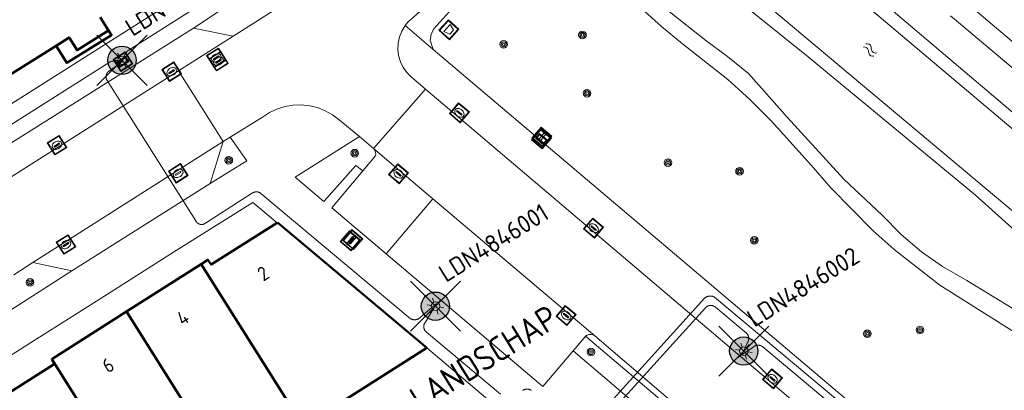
# Model space of a CAD drawing. Header units: metres. Extents: x 94279 to 96109, y 461866 to 463040.
# Tile 136 of 175: x 95480 to 95549, y 462507 to 462534. Entities that reach past the tile are written whole.
import ezdxf
from ezdxf.enums import TextEntityAlignment as Align

# ---------------------------------------------------------------- set-up
doc = ezdxf.new("R2010")
doc.units = ezdxf.units.M
doc.layers.get('0').update_dxf_attribs({"linetype": 'CONTINUOUS'})
for name, color, linetype in [('B-WE-KL-ET_LS_OV_KABEL_EIGENNET-T25', 7, 'CONTINUOUS'), ('B-WE-KL-ET_LS_OV_KABEL_EIGENNET_330-G', 10, 'CONTINUOUS'), ('N-WE-ARMATUUR-PRUNUS_E_OPSCHUIF_8M-G', 40, 'CONTINUOUS'), ('N-WE-LICHTMAST_VERVANGEN-G', 7, 'CONTINUOUS')]:
    doc.layers.add(name, color=color, linetype=linetype)
for name, color, linetype, lineweight in [('B_BEBOUWINGSGRENS_0', 132, 'CONTINUOUS', 50), ('B_OVERBOUWLIJN_LIJN_1', 132, 'CONTINUOUS', 50), ('B_TUSSENMUUR_0', 132, 'CONTINUOUS', 50), ('G_GRENS_ALGEMEEN_0', 251, 'CONTINUOUS', 13), ('G_GRENS_ALGEMEEN_1', 251, 'CONTINUOUS', 13), ('Q_BOOM_0', 251, 'CONTINUOUS', 13), ('Q_KOLK_0', 251, 'CONTINUOUS', 13), ('Q_LICHTMAST_0', 251, 'CONTINUOUS', 13), ('Q_OPLAADPAAL_0', 251, 'CONTINUOUS', 13), ('Q_STRAATNAAMBORD_0', 251, 'CONTINUOUS', 13), ('Q_VERKEERSBORDPAAL_0', 251, 'CONTINUOUS', 13), ('Q_WATERLEIDINGPUT_0', 251, 'CONTINUOUS', 13), ('Q_ZAND_ZOUTBAK_0', 251, 'CONTINUOUS', 13), ('S_GBKN_SYMBOOL_WATER_0', 251, 'CONTINUOUS', 13), ('T_CULTUURGRENS_0', 251, 'CONTINUOUS', 13), ('T_MUUR_30CM_0', 251, 'CONTINUOUS', 13), ('T_SCHUTTING_0', 251, 'CONTINUOUS', 13), ('V_WEGGRENS_0', 251, 'CONTINUOUS', 13), ('W_WATERGRENS_0', 251, 'CONTINUOUS', 13), ('Z_GBKN_HUISNUMMER_0', 251, 'CONTINUOUS', 13)]:
    doc.layers.add(name, color=color, linetype=linetype, lineweight=lineweight)
doc.styles.add('Leiden', font='isocp.shx')
doc.styles.add('NLCS-ISO-M500-T25', font='NLCS-ISO.ttf', dxfattribs={"height": 1.25})
doc.styles.get("Standard").update_dxf_attribs({"font": 'isocp.shx'})

# ---------------------------------------------------------------- blocks, each defined once
blk = doc.blocks.new('Q_LICHTMAST')
for points in [[(-0.26, 0.15), (-0.52, 0.3)], [(0, 0.3), (0, 0.6)], [(0.26, 0.15), (0.52, 0.3)], [(-0.26, -0.15), (-0.52, -0.3)], [(0, -0.3), (0, -0.6)], [(0.26, -0.15), (0.52, -0.3)]]:
    blk.add_lwpolyline(points)
blk.add_circle((0, 0), 0.3)
blk = doc.blocks.new('Q_VERKEERSBORDPAAL')
for points in [[(-0.5, 0.5), (0.5, 0.5), (0.5, -0.5), (-0.5, -0.5)], [(-0.08, 0.333), (0.071, 0.333), (0.071, -0.329), (-0.08, -0.329)]]:
    blk.add_lwpolyline(points, close=True)
blk.add_lwpolyline([(-0.442, 0.464), (0.438, 0.464, -0.414214), (0.459, 0.442), (0.459, -0.437, -0.414214), (0.438, -0.459), (-0.442, -0.459, -0.414214), (-0.463, -0.437), (-0.463, 0.442), (-0.463, 0.444), (-0.463, 0.446), (-0.463, 0.448), (-0.462, 0.45), (-0.461, 0.451), (-0.46, 0.453), (-0.459, 0.455), (-0.458, 0.456), (-0.457, 0.457), (-0.456, 0.459), (-0.454, 0.46), (-0.453, 0.461), (-0.451, 0.462), (-0.449, 0.462), (-0.447, 0.463), (-0.446, 0.463), (-0.444, 0.464), (-0.442, 0.464)], format="xyb")
blk = doc.blocks.new('Q_KOLK')
blk.add_lwpolyline([(-0.5, 0.5), (0.5, 0.5), (0.5, -0.5), (-0.5, -0.5)], close=True)
for points in [[(-0.442, 0.464), (0.438, 0.464, -0.414214), (0.459, 0.442), (0.459, -0.437, -0.414214), (0.438, -0.459), (-0.442, -0.459, -0.414214), (-0.463, -0.437), (-0.463, 0.442, -0.414214), (-0.442, 0.464)], [(-0.345, 0.105, 0.380426), (-0.276, -0.18)], [(-0.008, 0.266, 0.240218), (-0.345, 0.105)], [(-0.194, 0.045, 0.853344), (-0.194, -0.032)], [(0.331, 0.111, 0.240191), (-0.008, 0.266)], [(0.185, -0.032, 0.849746), (0.185, 0.045)], [(0.267, -0.176, 0.380426), (0.331, 0.111)], [(-0.276, -0.18, 0.148452), (0.012, -0.257)], [(0.012, -0.257, 0.131742), (0.267, -0.176)]]:
    blk.add_lwpolyline(points, format="xyb")
for points in [[(-0.194, 0.045), (0.185, 0.045)], [(0.185, -0.032), (-0.194, -0.032)]]:
    blk.add_lwpolyline(points)
blk = doc.blocks.new('Q_WATERLEIDINGPUT')
blk.add_lwpolyline([(-0.5, 0.5), (0.5, 0.5), (0.5, -0.5), (-0.5, -0.5)], close=True)
for points in [[(-0.442, 0.464), (0.438, 0.464, -0.414214), (0.459, 0.442), (0.459, -0.437, -0.414214), (0.438, -0.459), (-0.442, -0.459, -0.414214), (-0.463, -0.437), (-0.463, 0.442), (-0.463, 0.444), (-0.463, 0.446), (-0.463, 0.448), (-0.462, 0.45), (-0.461, 0.451), (-0.46, 0.453), (-0.459, 0.455), (-0.458, 0.456), (-0.457, 0.457), (-0.456, 0.459), (-0.454, 0.46), (-0.453, 0.461), (-0.451, 0.462), (-0.449, 0.462), (-0.447, 0.463), (-0.446, 0.463), (-0.444, 0.464), (-0.442, 0.464)], [(-0.345, 0.105, 0.380426), (-0.276, -0.18)], [(-0.008, 0.266, 0.240218), (-0.345, 0.105)], [(-0.194, 0.045, 0.853344), (-0.194, -0.032)], [(0.331, 0.111, 0.240191), (-0.008, 0.266)], [(0.185, -0.032, 0.849746), (0.185, 0.045)], [(0.267, -0.176, 0.380426), (0.331, 0.111)], [(-0.276, -0.18, 0.148452), (0.012, -0.257)], [(0.012, -0.257, 0.131742), (0.267, -0.176)]]:
    blk.add_lwpolyline(points, format="xyb")
for points in [[(-0.194, 0.045), (0.185, 0.045)], [(0.185, -0.032), (-0.194, -0.032)]]:
    blk.add_lwpolyline(points)
blk = doc.blocks.new('Q_BOOM')
for radius in [0.27, 0.18, 0.09]:
    blk.add_circle((0, 0), radius)
blk = doc.blocks.new('Q_OPLAADPAAL')
for points in [[(-0.5, 0.5), (0.5, 0.5), (0.5, -0.5), (-0.5, -0.5)], [(-0.08, 0.333), (0.071, 0.333), (0.071, -0.329), (-0.08, -0.329)]]:
    blk.add_lwpolyline(points, close=True)
blk.add_lwpolyline([(-0.442, 0.464), (0.438, 0.464, -0.414214), (0.459, 0.442), (0.459, -0.437, -0.414214), (0.438, -0.459), (-0.442, -0.459, -0.414214), (-0.463, -0.437), (-0.463, 0.442), (-0.463, 0.444), (-0.463, 0.446), (-0.463, 0.448), (-0.462, 0.45), (-0.461, 0.451), (-0.46, 0.453), (-0.459, 0.455), (-0.458, 0.456), (-0.457, 0.457), (-0.456, 0.459), (-0.454, 0.46), (-0.453, 0.461), (-0.451, 0.462), (-0.449, 0.462), (-0.447, 0.463), (-0.446, 0.463), (-0.444, 0.464), (-0.442, 0.464)], format="xyb")
blk = doc.blocks.new('Q_STRAATNAAMBORD')
for points in [[(-0.5, 0.5), (0.5, 0.5), (0.5, -0.5), (-0.5, -0.5)], [(-0.369, 0.22), (0.358, 0.22), (0.358, -0.214), (-0.369, -0.214)]]:
    blk.add_lwpolyline(points, close=True)
for points in [[(-0.442, 0.464), (0.438, 0.464, -0.414214), (0.459, 0.442), (0.459, -0.437, -0.414214), (0.438, -0.459), (-0.442, -0.459, -0.414214), (-0.463, -0.437), (-0.463, 0.442), (-0.463, 0.444), (-0.463, 0.446), (-0.463, 0.448), (-0.462, 0.45), (-0.461, 0.451), (-0.46, 0.453), (-0.459, 0.455), (-0.458, 0.456), (-0.457, 0.457), (-0.456, 0.459), (-0.454, 0.46), (-0.453, 0.461), (-0.451, 0.462), (-0.449, 0.462), (-0.447, 0.463), (-0.446, 0.463), (-0.444, 0.464), (-0.442, 0.464)], [(-0.287, 0.16), (0.281, 0.16, -0.414214), (0.303, 0.139), (0.303, -0.134, -0.414214), (0.281, -0.156), (-0.287, -0.156, -0.414214), (-0.308, -0.134), (-0.308, 0.139), (-0.308, 0.14), (-0.308, 0.142), (-0.307, 0.144), (-0.307, 0.146), (-0.306, 0.148), (-0.305, 0.149), (-0.304, 0.151), (-0.303, 0.152), (-0.302, 0.154), (-0.3, 0.155), (-0.299, 0.156), (-0.297, 0.157), (-0.296, 0.158), (-0.294, 0.159), (-0.292, 0.159), (-0.29, 0.16), (-0.288, 0.16), (-0.287, 0.16)]]:
    blk.add_lwpolyline(points, format="xyb")
blk = doc.blocks.new('Q_ZAND_ZOUTBAK')
for points in [[(-0.5, 0.5), (0.5, 0.5), (0.5, -0.5), (-0.5, -0.5)], [(-0.336, 0.197), (0.331, 0.197), (0.19, -0.251), (-0.196, -0.251)]]:
    blk.add_lwpolyline(points, close=True)
blk.add_lwpolyline([(-0.442, 0.464), (0.438, 0.464, -0.414214), (0.459, 0.442), (0.459, -0.437, -0.414214), (0.438, -0.459), (-0.442, -0.459, -0.414214), (-0.463, -0.437), (-0.463, 0.442), (-0.463, 0.444), (-0.463, 0.446), (-0.463, 0.448), (-0.462, 0.45), (-0.461, 0.451), (-0.46, 0.453), (-0.459, 0.455), (-0.458, 0.456), (-0.457, 0.457), (-0.456, 0.459), (-0.454, 0.46), (-0.453, 0.461), (-0.451, 0.462), (-0.449, 0.462), (-0.447, 0.463), (-0.446, 0.463), (-0.444, 0.464), (-0.442, 0.464)], format="xyb")
blk = doc.blocks.new('WATERSYMBOOL')
for points in [[(-0.5, 0.15), (-0.438, 0.212), (-0.312, 0.275), (-0.188, 0.275), (-0.062, 0.212), (0, 0.15), (0.062, 0.087), (0.188, 0.025), (0.312, 0.025), (0.438, 0.087), (0.5, 0.15)], [(-0.5, -0.15), (-0.438, -0.087), (-0.312, -0.025), (-0.188, -0.025), (-0.062, -0.087), (0, -0.15), (0.062, -0.212), (0.188, -0.275), (0.312, -0.275), (0.438, -0.212), (0.5, -0.15)]]:
    blk.add_lwpolyline(points)
blk = doc.blocks.new('LM')
at = {"linetype": 'ByBlock'}
h = blk.add_hatch(color=256, dxfattribs=at)
h.dxf.hatch_style = 1
edge = h.paths.add_edge_path()
edge.add_arc((0, 0), 1, 0, 360)
blk.add_circle((0, 0), 1, dxfattribs=at)
blk = doc.blocks.new('ACMAP_ANN_TEMPLATE_LM')
at = {"color": 0, "style": 'NLCS-ISO-M500-T25'}
blk.add_attdef('LM-NUMMER', (1.5, 1), '', height=1.25, dxfattribs=at)

msp = doc.modelspace()

# ---------------------------------------------------------------- linework, layer by layer
at = {"layer": 'B-WE-KL-ET_LS_OV_KABEL_EIGENNET_330-G', "linetype": 'Continuous', "lineweight": 0}
for points in [[(95498.663, 462538.63), (95487.226, 462531.397), (95487.194, 462531.364), (95487.163, 462531.329), (95487.133, 462531.293), (95487.104, 462531.257), (95487.077, 462531.219), (95487.051, 462531.181), (95487.026, 462531.141), (95487.003, 462531.101), (95486.982, 462531.06), (95486.961, 462531.018), (95486.943, 462530.975), (95486.925, 462530.932), (95486.909, 462530.888), (95486.836, 462530.61), (95485.912, 462529.965), (95485.897, 462529.956), (95485.883, 462529.946), (95485.869, 462529.936), (95485.855, 462529.925), (95485.842, 462529.914), (95485.829, 462529.902), (95485.817, 462529.89), (95485.805, 462529.878), (95485.794, 462529.865), (95485.783, 462529.852), (95485.772, 462529.838), (95485.762, 462529.824), (95485.752, 462529.81), (95485.743, 462529.795), (95485.734, 462529.78), (95485.726, 462529.765), (95485.719, 462529.749), (95485.712, 462529.734), (95485.705, 462529.718), (95485.699, 462529.701), (95485.694, 462529.685), (95485.689, 462529.668), (95485.685, 462529.652), (95485.681, 462529.635), (95485.678, 462529.618), (95485.676, 462529.601), (95485.674, 462529.584), (95485.673, 462529.566), (95485.672, 462529.549), (95485.672, 462529.532), (95485.673, 462529.515), (95485.674, 462529.497), (95485.675, 462529.48), (95485.678, 462529.463), (95485.68, 462529.446), (95485.684, 462529.429), (95485.688, 462529.412), (95485.693, 462529.396), (95485.698, 462529.379), (95485.704, 462529.363), (95485.71, 462529.347), (95485.717, 462529.331), (95485.724, 462529.316), (95485.732, 462529.3), (95485.74, 462529.285), (95485.749, 462529.271), (95492.011, 462519.375), (95492.018, 462519.361), (95492.025, 462519.347), (95492.033, 462519.334), (95492.041, 462519.321), (95492.05, 462519.308), (95492.059, 462519.296), (95492.069, 462519.284), (95492.078, 462519.272), (95492.089, 462519.26), (95492.099, 462519.249), (95492.11, 462519.238), (95492.122, 462519.228), (95492.134, 462519.218), (95492.146, 462519.209), (95492.158, 462519.2), (95492.171, 462519.191), (95492.184, 462519.183), (95492.197, 462519.175), (95492.211, 462519.168), (95492.225, 462519.161), (95492.239, 462519.154), (95492.253, 462519.148), (95492.267, 462519.143), (95492.282, 462519.138), (95492.297, 462519.134), (95492.312, 462519.13), (95492.327, 462519.127), (95492.342, 462519.124), (95492.357, 462519.121), (95492.373, 462519.12), (95492.388, 462519.118), (95492.403, 462519.118), (95492.419, 462519.117), (95492.434, 462519.118), (95492.45, 462519.119), (95492.465, 462519.12), (95492.48, 462519.122), (95492.495, 462519.124), (95492.511, 462519.127), (95492.526, 462519.131), (95492.54, 462519.135), (95492.555, 462519.139), (95492.57, 462519.144), (95492.584, 462519.15), (95492.598, 462519.156), (95492.612, 462519.162), (95492.626, 462519.169), (95492.64, 462519.177), (95492.653, 462519.185), (95492.666, 462519.193), (95492.679, 462519.202), (95492.691, 462519.211), (95492.703, 462519.221), (95496.027, 462521.342), (95496.041, 462521.351), (95496.055, 462521.36), (95496.07, 462521.368), (95496.085, 462521.375), (95496.1, 462521.382), (95496.115, 462521.389), (95496.131, 462521.395), (95496.147, 462521.4), (95496.163, 462521.405), (95496.179, 462521.409), (95496.195, 462521.413), (95496.211, 462521.416), (95496.228, 462521.419), (95496.244, 462521.421), (95496.261, 462521.422), (95496.278, 462521.423), (95496.294, 462521.424), (95496.311, 462521.423), (95496.328, 462521.423), (95496.345, 462521.421), (95496.361, 462521.419), (95496.378, 462521.417), (95496.394, 462521.414), (95496.41, 462521.41), (95496.427, 462521.406), (95496.443, 462521.401), (95496.458, 462521.396), (95496.474, 462521.39), (95496.49, 462521.384), (95496.505, 462521.377), (95496.52, 462521.369), (95496.534, 462521.362), (95496.549, 462521.353), (95496.563, 462521.344), (95496.577, 462521.335), (95496.59, 462521.325), (95496.604, 462521.315), (95496.616, 462521.304), (95507.145, 462512.493), (95507.162, 462512.483), (95507.179, 462512.473), (95507.196, 462512.463), (95507.213, 462512.454), (95507.231, 462512.446), (95507.249, 462512.439), (95507.268, 462512.432), (95507.286, 462512.426), (95507.305, 462512.42), (95507.324, 462512.415), (95507.343, 462512.411), (95507.362, 462512.407), (95507.382, 462512.404), (95507.401, 462512.402), (95507.42, 462512.4), (95507.44, 462512.399), (95507.46, 462512.399), (95507.479, 462512.399), (95507.499, 462512.4), (95507.518, 462512.402), (95507.538, 462512.404), (95507.557, 462512.407), (95507.576, 462512.411), (95507.595, 462512.415), (95507.614, 462512.421), (95507.633, 462512.426), (95507.651, 462512.433), (95507.67, 462512.44), (95507.688, 462512.447), (95507.706, 462512.455), (95507.723, 462512.464), (95507.74, 462512.474), (95507.757, 462512.484), (95507.773, 462512.494), (95507.79, 462512.506), (95507.805, 462512.517), (95507.82, 462512.53), (95507.835, 462512.542), (95507.85, 462512.556), (95509.007, 462513.549), (95508.233, 462512.235), (95508.222, 462512.222), (95508.212, 462512.209), (95508.201, 462512.195), (95508.192, 462512.181), (95508.183, 462512.167), (95508.174, 462512.153), (95508.166, 462512.138), (95508.158, 462512.123), (95508.151, 462512.108), (95508.145, 462512.092), (95508.139, 462512.076), (95508.133, 462512.06), (95508.128, 462512.044), (95508.124, 462512.028), (95508.12, 462512.012), (95508.117, 462511.995), (95508.114, 462511.978), (95508.112, 462511.962), (95508.111, 462511.945), (95508.11, 462511.928), (95508.11, 462511.911), (95508.11, 462511.894), (95508.111, 462511.877), (95508.113, 462511.861), (95508.115, 462511.844), (95508.117, 462511.827), (95508.121, 462511.811), (95508.124, 462511.794), (95508.129, 462511.778), (95508.134, 462511.762), (95508.139, 462511.746), (95508.145, 462511.73), (95508.152, 462511.715), (95508.159, 462511.699), (95508.167, 462511.684), (95508.175, 462511.67), (95508.183, 462511.655), (95508.193, 462511.641), (95508.202, 462511.627), (95508.212, 462511.614), (95508.223, 462511.601), (95508.234, 462511.588), (95508.246, 462511.576), (95508.258, 462511.564), (95508.27, 462511.552), (95508.283, 462511.541), (95508.296, 462511.53), (95513.54, 462507.142)], [(95486.836, 462530.61), (95486.532, 462530.653), (95486.488, 462530.657), (95486.443, 462530.661), (95486.399, 462530.662), (95486.354, 462530.663), (95486.309, 462530.661), (95486.264, 462530.658), (95486.22, 462530.654), (95486.175, 462530.648), (95486.131, 462530.641), (95486.088, 462530.631), (95486.044, 462530.621), (95486.001, 462530.609), (95485.958, 462530.595), (95468.038, 462519.262)], [(95546.892, 462498.726), (95528.656, 462513.987), (95528.637, 462513.997), (95528.619, 462514.007), (95528.6, 462514.016), (95528.581, 462514.025), (95528.561, 462514.033), (95528.541, 462514.04), (95528.521, 462514.046), (95528.501, 462514.052), (95528.48, 462514.057), (95528.46, 462514.061), (95528.439, 462514.065), (95528.418, 462514.068), (95528.397, 462514.07), (95528.376, 462514.071), (95528.355, 462514.072), (95528.334, 462514.072), (95528.313, 462514.071), (95528.292, 462514.07), (95528.271, 462514.068), (95528.25, 462514.065), (95528.229, 462514.061), (95528.209, 462514.057), (95528.188, 462514.052), (95528.168, 462514.046), (95528.148, 462514.04), (95528.128, 462514.033), (95528.109, 462514.025), (95528.089, 462514.016), (95528.07, 462514.007), (95528.052, 462513.997), (95528.034, 462513.987), (95528.016, 462513.976), (95527.998, 462513.964), (95527.981, 462513.952), (95527.964, 462513.939), (95519.531, 462504.629)], [(95519.566, 462503.923), (95528.012, 462513.247), (95528.024, 462513.26), (95528.036, 462513.272), (95528.049, 462513.284), (95528.062, 462513.295), (95528.076, 462513.306), (95528.09, 462513.316), (95528.104, 462513.326), (95528.119, 462513.336), (95528.134, 462513.345), (95528.149, 462513.353), (95528.164, 462513.361), (95528.18, 462513.368), (95528.196, 462513.375), (95528.212, 462513.381), (95528.229, 462513.387), (95528.246, 462513.392), (95528.262, 462513.396), (95528.279, 462513.4), (95528.296, 462513.404), (95528.314, 462513.406), (95528.331, 462513.408), (95528.348, 462513.41), (95528.366, 462513.411), (95528.383, 462513.411), (95528.4, 462513.411), (95528.418, 462513.41), (95528.435, 462513.408), (95528.452, 462513.406), (95528.47, 462513.404), (95528.487, 462513.4), (95528.504, 462513.396), (95528.52, 462513.392), (95528.537, 462513.387), (95528.553, 462513.381), (95528.57, 462513.375), (95528.586, 462513.368), (95528.602, 462513.361), (95528.617, 462513.353), (95528.632, 462513.344), (95528.647, 462513.336), (95528.662, 462513.326), (95528.676, 462513.316), (95528.69, 462513.306), (95528.704, 462513.295), (95530.898, 462511.458), (95530.912, 462511.445), (95530.924, 462511.432), (95530.937, 462511.418), (95530.949, 462511.404), (95530.96, 462511.39), (95530.971, 462511.375), (95530.981, 462511.359), (95530.991, 462511.344), (95531, 462511.328), (95531.009, 462511.311), (95531.017, 462511.295), (95531.024, 462511.278), (95531.031, 462511.261), (95531.038, 462511.244), (95531.043, 462511.226), (95531.048, 462511.208), (95531.053, 462511.191), (95531.057, 462511.173), (95531.06, 462511.154), (95531.063, 462511.136), (95531.064, 462511.118), (95531.066, 462511.099), (95531.066, 462511.081), (95531.066, 462511.063), (95531.066, 462511.044), (95531.065, 462511.026), (95531.063, 462511.007), (95531.06, 462510.989), (95531.057, 462510.971), (95531.053, 462510.953), (95531.049, 462510.935), (95531.044, 462510.917), (95531.038, 462510.9), (95531.032, 462510.882), (95531.025, 462510.865), (95531.018, 462510.848), (95531.01, 462510.832), (95531.001, 462510.816), (95530.992, 462510.8), (95530.982, 462510.784), (95530.972, 462510.769), (95530.961, 462510.754), (95530.605, 462509.938), (95531.344, 462510.433), (95531.357, 462510.446), (95531.37, 462510.458), (95531.383, 462510.471), (95531.397, 462510.482), (95531.411, 462510.494), (95531.425, 462510.504), (95531.44, 462510.515), (95531.455, 462510.524), (95531.471, 462510.533), (95531.487, 462510.542), (95531.503, 462510.55), (95531.519, 462510.558), (95531.536, 462510.565), (95531.553, 462510.571), (95531.57, 462510.577), (95531.587, 462510.582), (95531.605, 462510.587), (95531.622, 462510.591), (95531.64, 462510.594), (95531.658, 462510.597), (95531.676, 462510.599), (95531.694, 462510.601), (95531.712, 462510.602), (95531.73, 462510.602), (95531.748, 462510.602), (95531.766, 462510.601), (95531.784, 462510.6), (95531.801, 462510.598), (95531.819, 462510.595), (95531.837, 462510.591), (95531.855, 462510.588), (95531.872, 462510.583), (95531.889, 462510.578), (95531.906, 462510.572), (95531.923, 462510.566), (95531.94, 462510.559), (95531.956, 462510.551), (95531.973, 462510.543), (95531.989, 462510.535), (95532.004, 462510.526), (95532.019, 462510.516), (95532.034, 462510.506), (95532.049, 462510.495), (95543.909, 462500.57)], [(95515.703, 462507.417), (95515.687, 462507.428), (95515.671, 462507.437), (95515.654, 462507.446), (95515.638, 462507.455), (95515.621, 462507.463), (95515.603, 462507.47), (95515.586, 462507.477), (95515.568, 462507.483), (95515.55, 462507.488), (95515.532, 462507.493), (95515.513, 462507.498), (95515.495, 462507.501), (95515.476, 462507.504), (95515.458, 462507.506), (95515.439, 462507.508), (95515.42, 462507.509), (95515.402, 462507.509), (95515.383, 462507.509), (95515.364, 462507.508), (95515.345, 462507.506), (95515.327, 462507.504), (95515.308, 462507.501), (95515.29, 462507.498), (95515.271, 462507.493), (95515.253, 462507.489), (95515.235, 462507.483), (95515.217, 462507.477), (95515.2, 462507.47), (95515.182, 462507.463), (95515.165, 462507.455), (95515.149, 462507.447), (95515.132, 462507.438), (95515.116, 462507.428), (95515.1, 462507.418)]]:
    msp.add_lwpolyline(points, dxfattribs=at)
at = {"layer": 'B_BEBOUWINGSGRENS_0'}
for p, q in [((95497.776, 462519.257), (95497.756, 462519.245)), ((95508.32, 462510.408), (95497.776, 462519.257)), ((95492.391, 462516.324), (95487.115, 462512.977)), ((95487.115, 462512.977), (95481.838, 462509.628)), ((95499.601, 462504.894), (95508.32, 462510.408))]:
    msp.add_line(p, q, dxfattribs=at)
for points in [[(95478.69, 462529.545), (95482.141, 462531.727), (95483.06, 462532.309), (95483.633, 462531.403), (95485.85, 462532.809), (95485.256, 462533.742)], [(95497.756, 462519.245), (95493.09, 462516.289), (95492.872, 462516.629), (95492.391, 462516.324)], [(95481.838, 462509.628), (95482.007, 462509.261), (95476.766, 462505.954)]]:
    msp.add_lwpolyline(points, dxfattribs=at)
at = {"layer": 'B_OVERBOUWLIJN_LIJN_1'}
msp.add_lwpolyline([(95485.85, 462532.809), (95486.059, 462532.482), (95482.9, 462530.509), (95482.141, 462531.727)], dxfattribs=at)
at = {"layer": 'B_TUSSENMUUR_0'}
for p, q in [((95492.391, 462516.324), (95499.601, 462504.894)), ((95494.334, 462501.563), (95487.115, 462512.977)), ((95489.055, 462498.216), (95481.838, 462509.628))]:
    msp.add_line(p, q, dxfattribs=at)
at = {"layer": 'G_GRENS_ALGEMEEN_0'}
for points in [[(95516.983, 462542.353), (95519.079, 462540.488), (95524.885, 462534.59), (95528.042, 462532.095), (95529.564, 462530.962), (95531.042, 462529.764), (95533.779, 462526.683), (95537.785, 462522.316), (95540.483, 462519.765), (95541.835, 462518.401), (95543.269, 462517.185), (95544.739, 462516.16), (95546.474, 462515.165), (95554.489, 462510.275), (95554.999, 462509.907), (95555.788, 462509.23)], [(95554.985, 462508.274), (95544.552, 462514.84), (95541.337, 462517.351), (95539.819, 462518.697), (95536.853, 462521.702), (95535.479, 462523.294), (95532.642, 462526.427), (95531.132, 462527.939), (95529.594, 462529.353), (95526.385, 462531.861), (95524.89, 462533.087), (95523.486, 462534.347), (95521.995, 462535.865), (95520.815, 462537.153), (95516.203, 462541.426)]]:
    msp.add_lwpolyline(points, dxfattribs=at)
at = {"layer": 'G_GRENS_ALGEMEEN_1'}
msp.add_lwpolyline([(95552.776, 462542.334), (95549.633, 462538.603), (95546.412, 462534.779), (95551.766, 462530.269), (95554.874, 462533.96)], dxfattribs=at)
at = {"layer": 'N-WE-LICHTMAST_VERVANGEN-G', "flags": 128}
for points in [[(95485.032, 462528.932), (95488.568, 462532.468)], [(95488.568, 462528.932), (95485.032, 462532.468)], [(95507.168, 462511.586), (95510.704, 462515.122)], [(95510.704, 462511.586), (95507.168, 462515.122)], [(95528.943, 462508.42), (95532.479, 462511.956)], [(95532.479, 462508.42), (95528.943, 462511.956)]]:
    msp.add_lwpolyline(points, dxfattribs=at)
at = {"layer": 'T_CULTUURGRENS_0'}
for p, q in [((95557.989, 462520.002), (95525.117, 462547.845)), ((95533.623, 462499.363), (95519.532, 462511.234)), ((95518.665, 462510.213), (95532.718, 462498.282))]:
    msp.add_line(p, q, dxfattribs=at)
for points in [[(95521.745, 462548.016), (95522.582, 462547.344), (95521.785, 462546.35), (95521.313, 462545.338), (95521.141, 462544.26), (95521.191, 462543.336), (95521.387, 462542.517), (95522.982, 462540.811), (95535.262, 462530.943)], [(95535.262, 462530.943), (95547.089, 462521.188), (95551.722, 462517.013), (95553.068, 462516.175), (95554.127, 462515.828), (95555.75, 462515.871), (95556.686, 462516.371), (95557.389, 462517.189), (95557.911, 462517.921), (95558.645, 462518.949)], [(95519.532, 462511.234), (95519.485, 462511.18), (95518.665, 462510.213)]]:
    msp.add_lwpolyline(points, dxfattribs=at)
at = {"layer": 'T_MUUR_30CM_0'}
msp.add_line((95508.32, 462510.408), (95513.758, 462505.845), dxfattribs=at)
at = {"layer": 'T_SCHUTTING_0'}
msp.add_lwpolyline([(95545.317, 462533.844), (95546.025, 462533.248), (95549.44, 462530.372), (95551.809, 462528.363)], dxfattribs=at)
at = {"layer": 'V_WEGGRENS_0'}
for p, q in [((95491.841, 462532.961), (95477.87, 462524.176)), ((95491.841, 462532.961), (95494.646, 462532.407)), ((95506.791, 462533.143), (95508.782, 462531.458)), ((95490.79, 462529.966), (95494.646, 462532.407)), ((95508.782, 462531.458), (95547.185, 462498.992)), ((95477.328, 462521.444), (95490.79, 462529.966)), ((95493.947, 462524.963), (95490.79, 462529.966)), ((95504.57, 462524.483), (95508.232, 462528.671)), ((95508.232, 462528.671), (95543.483, 462498.817)), ((95480.503, 462516.447), (95493.947, 462524.963)), ((95493.947, 462524.963), (95493.015, 462521.999)), ((95494.444, 462525.273), (95493.947, 462524.963)), ((95495.61, 462523.601), (95494.444, 462525.273)), ((95504.57, 462524.483), (95503.563, 462525.322)), ((95504.57, 462524.483), (95508.758, 462520.936)), ((95493.015, 462521.999), (95495.61, 462523.601)), ((95493.015, 462521.999), (95483.268, 462515.838)), ((95505.464, 462517.042), (95508.758, 462520.936)), ((95508.758, 462520.936), (95520.182, 462511.261)), ((95480.503, 462516.447), (95479.151, 462515.564)), ((95483.268, 462515.838), (95480.503, 462516.447)), ((95478.524, 462512.822), (95483.268, 462515.838)), ((95533.522, 462499.93), (95520.182, 462511.261))]:
    msp.add_line(p, q, dxfattribs=at)
for points in [[(95516.203, 462541.426), (95512.215, 462536.683), (95508.8, 462532.885), (95508.628, 462532.516), (95508.565, 462532.127), (95508.782, 462531.458)], [(95505.117, 462539.014), (95505.806, 462539.266), (95507.256, 462540.667), (95511.012, 462537.529), (95509.765, 462535.938), (95507.334, 462533.7), (95507.213, 462533.601), (95507.097, 462533.496), (95506.988, 462533.385), (95506.886, 462533.267), (95506.791, 462533.143)], [(95397.162, 462481.632), (95399.763, 462477.518), (95492.88, 462536.446)], [(95497.544, 462534.226), (95496.351, 462535.983), (95491.841, 462532.961)], [(95494.646, 462532.407), (95495.732, 462533.09), (95497.544, 462534.226)], [(95506.791, 462533.143), (95506.56, 462532.763), (95506.396, 462532.349), (95506.302, 462531.914), (95506.281, 462531.47), (95506.334, 462531.028), (95506.46, 462530.601), (95506.654, 462530.201), (95506.912, 462529.838), (95507.226, 462529.523), (95508.232, 462528.671)], [(95503.563, 462525.322), (95502.138, 462526.51), (95501.67, 462526.861), (95501.159, 462527.145), (95500.614, 462527.358), (95500.045, 462527.496), (95499.463, 462527.555), (95498.878, 462527.535), (95498.301, 462527.437), (95497.743, 462527.261), (95497.214, 462527.012), (95496.723, 462526.693), (95494.444, 462525.273)], [(95503.563, 462525.322), (95499.031, 462522.445), (95501.049, 462520.734), (95503.31, 462523.279), (95503.819, 462522.9)], [(95503.819, 462522.9), (95504.594, 462523.815), (95504.678, 462523.937), (95504.687, 462523.968), (95504.72, 462524.08), (95504.714, 462524.228), (95504.663, 462524.367), (95504.57, 462524.483)], [(95505.464, 462517.042), (95501.614, 462520.299), (95503.819, 462522.9)], [(95497.756, 462519.245), (95496.034, 462520.671), (95490.44, 462517.163), (95485.248, 462513.884), (95479.897, 462510.488), (95474.558, 462507.104), (95469.362, 462503.922), (95458.793, 462497.126), (95453.33, 462493.632), (95448.176, 462490.39), (95442.934, 462487.063), (95437.561, 462483.703), (95432.499, 462480.536), (95427.169, 462477.161), (95421.828, 462473.77), (95416.627, 462470.391), (95411.281, 462467.054), (95406.925, 462464.299)], [(95518.665, 462510.213), (95516.522, 462507.687), (95505.464, 462517.042)], [(95520.182, 462511.261), (95520.06, 462511.334), (95519.923, 462511.37), (95519.781, 462511.364), (95519.647, 462511.317), (95519.532, 462511.234)]]:
    msp.add_lwpolyline(points, dxfattribs=at)
at = {"layer": 'W_WATERGRENS_0'}
for points in [[(95523.797, 462546.369), (95525.337, 462545.905), (95526.762, 462545.19), (95556.048, 462520.499), (95556.635, 462519.415), (95557.003, 462518.735)], [(95555.135, 462516.483), (95554.711, 462516.609), (95553.364, 462517.007), (95523.096, 462542.37), (95521.911, 462544.078)]]:
    msp.add_lwpolyline(points, dxfattribs=at)

# ---------------------------------------------------------------- block references
at = {"rotation": 31.92}
for p, values in [((95486.8, 462530.7), {'LM-NUMMER': 'LDN4839024'}), ((95508.936, 462513.354), {'LM-NUMMER': 'LDN4846001'}), ((95530.711, 462510.188), {'LM-NUMMER': 'LDN4846002'})]:
    msp.add_blockref('ACMAP_ANN_TEMPLATE_LM', p, dxfattribs=at).add_auto_attribs(values)
at = {"layer": 'N-WE-ARMATUUR-PRUNUS_E_OPSCHUIF_8M-G'}
for p in [(95486.8, 462530.7), (95508.936, 462513.354), (95530.711, 462510.188)]:
    msp.add_blockref('LM', p, dxfattribs=at)
at = {"layer": 'Q_BOOM_0'}
for p, rotation in [((95519.321, 462532.49), 134.4858941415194), ((95513.756, 462531.817), 139.7887313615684), ((95519.65, 462528.377), 139.7887313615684), ((95503.235, 462524.148), 32.40815885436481), ((95494.343, 462523.647), 31.68873613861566), ((95525.362, 462523.487), 139.7887313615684), ((95530.412, 462522.872), 132.1615286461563), ((95531.466, 462517.993), 139.7887313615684), ((95480.311, 462515.031), 32.44617776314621), ((95539.446, 462511.416), 139.7887313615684), ((95543.158, 462511.673), 147.8157743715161), ((95519.921, 462510.12), 139.8874496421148)]:
    msp.add_blockref('Q_BOOM', p, dxfattribs=dict(at, rotation=rotation))
at = {"layer": 'Q_KOLK_0'}
for p, rotation in [((95490.314, 462529.893), 32.33549375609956), ((95510.626, 462527.001), 139.738805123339), ((95482.21, 462524.712), 32.33549375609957), ((95490.773, 462522.722), 32.3519044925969), ((95506.327, 462522.696), 139.7372807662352), ((95520.108, 462518.866), 139.738805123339), ((95482.851, 462517.705), 32.35190449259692), ((95518.162, 462512.704), 139.7386950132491), ((95532.742, 462508.238), 139.738805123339)]:
    msp.add_blockref('Q_KOLK', p, dxfattribs=dict(at, rotation=rotation))
at = {"layer": 'Q_LICHTMAST_0'}
for p, rotation in [((95486.8, 462530.7), 32.16178488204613), ((95508.936, 462513.354), 139.7689843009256), ((95530.711, 462510.188), 139.738805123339)]:
    msp.add_blockref('Q_LICHTMAST', p, dxfattribs=dict(at, rotation=rotation))
at = {"layer": 'Q_OPLAADPAAL_0', "rotation": 139.7696463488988}
msp.add_blockref('Q_OPLAADPAAL', (95503.097, 462518.049), dxfattribs=at)
at = {"layer": 'Q_STRAATNAAMBORD_0'}
for p, rotation in [((95486.865, 462530.596), 32.16178488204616), ((95516.423, 462525.149), 139.7887313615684)]:
    msp.add_blockref('Q_STRAATNAAMBORD', p, dxfattribs=dict(at, rotation=rotation))
at = {"layer": 'Q_VERKEERSBORDPAAL_0'}
for p, rotation in [((95516.456, 462525.283), 139.7887313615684), ((95502.914, 462517.973), 139.7696463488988)]:
    msp.add_blockref('Q_VERKEERSBORDPAAL', p, dxfattribs=dict(at, rotation=rotation))
at = {"layer": 'Q_WATERLEIDINGPUT_0', "rotation": 32.3354228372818}
for p in [(95493.468, 462530.874), (95493.619, 462530.635)]:
    msp.add_blockref('Q_WATERLEIDINGPUT', p, dxfattribs=at)
at = {"layer": 'Q_ZAND_ZOUTBAK_0', "rotation": 48.03946966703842}
msp.add_blockref('Q_ZAND_ZOUTBAK', (95509.892, 462532.853), dxfattribs=at)
at = {"layer": 'S_GBKN_SYMBOOL_WATER_0', "rotation": 140.0387539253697}
msp.add_blockref('WATERSYMBOOL', (95539.622, 462531.426), dxfattribs=at)

# ---------------------------------------------------------------- texts
at = {"layer": 'B-WE-KL-ET_LS_OV_KABEL_EIGENNET-T25', "linetype": 'Continuous', "style": 'Leiden'}
msp.add_text('OVK330 LANDSCHAP', height=1.75, rotation=31.92, dxfattribs=at).set_placement((95500.765, 462501.452))
at = {"layer": 'Z_GBKN_HUISNUMMER_0'}
for s, p in [('2', (95496.771, 462515.661)), ('4', (95491.092, 462512.539)), ('6', (95485.816, 462509.192))]:
    msp.add_text(s, height=1, rotation=32.4, dxfattribs=at).set_placement(p, align=Align.MIDDLE)

doc.saveas('drawing.dxf')
